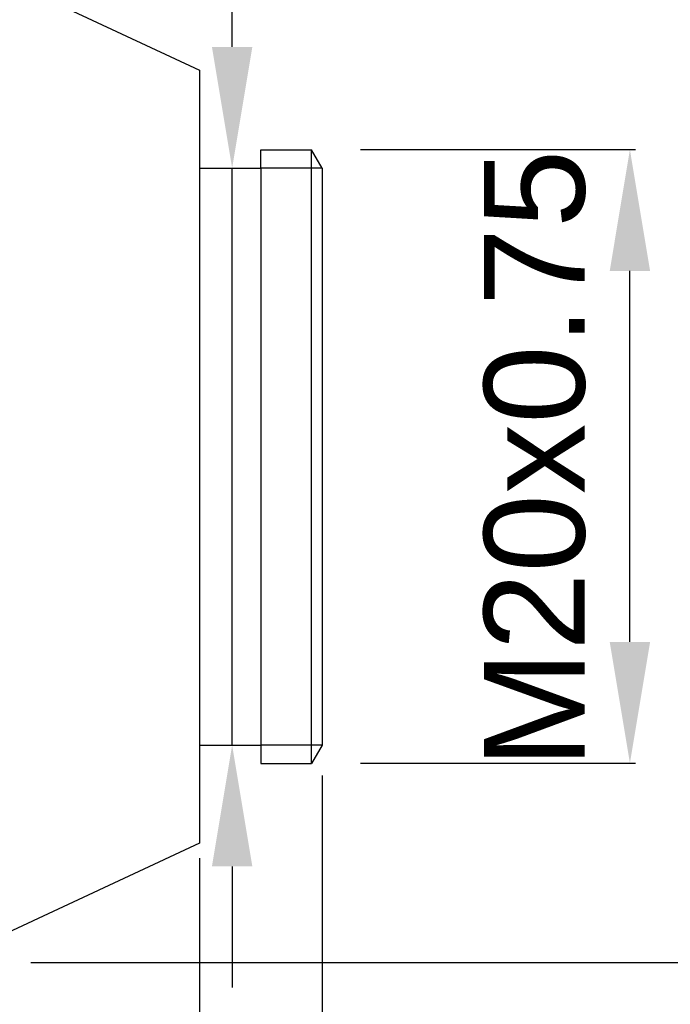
# Model space of a CAD drawing. Extents: x 1082 to 1292, y 1128 to 1425.
# Tile 6 of 8: x 1184 to 1226, y 1299 to 1363. Entities that reach past the tile are written whole.
import ezdxf

# ---------------------------------------------------------------- set-up
doc = ezdxf.new("R2010")
doc.units = 0
doc.header["$MEASUREMENT"] = 0
doc.linetypes.add('HIDDENNEW00', pattern=[4.5, 3, -1.5])
doc.layers.get('0').update_dxf_attribs({"linetype": 'CONTINUOUS'})
doc.layers.get('DEFPOINTS').update_dxf_attribs({"linetype": 'CONTINUOUS'})
doc.layers.add('DISEGNO', color=3, linetype='HIDDENNEW00')
doc.layers.add('SEZIONI', color=4, linetype='HIDDENNEW00')
doc.styles.add('QUOTE', font='ARIAL.TTF', dxfattribs={"height": 3.5})

msp = doc.modelspace()

# ---------------------------------------------------------------- linework, layer by layer
at = {"color": 0, "linetype": 'ByBlock'}
for p, q in [((1197.56, 1361.673), (1197.56, 1402.736)), ((1197.406, 1353.673), (1197.92, 1353.673)), ((1197.56, 1315.631), (1197.56, 1353.673)), ((1197.406, 1315.631), (1197.92, 1315.631)), ((1203.5, 1313.631), (1203.5, 1275.293)), ((1203.5, 1312.631), (1203.5, 1254.872)), ((1195.406, 1308.164), (1195.406, 1275.666)), ((1197.56, 1307.631), (1197.56, 1299.631)), ((1184.259, 1301.279), (1251.185, 1301.279))]:
    msp.add_line(p, q, dxfattribs=at)
at = {"color": 7, "linetype": 'ByBlock'}
for p, q in [((1206.041, 1354.902), (1224.181, 1354.902)), ((1223.821, 1322.432), (1223.821, 1346.902)), ((1206.041, 1314.432), (1224.181, 1314.432))]:
    msp.add_line(p, q, dxfattribs=at)
at = {"color": 0, "linetype": 'ByBlock'}
for points in [[(1196.226, 1361.673), (1198.893, 1361.673), (1197.56, 1353.673)], [(1196.226, 1307.631), (1198.893, 1307.631), (1197.56, 1315.631)]]:
    msp.add_solid(points, dxfattribs=at)
at = {"color": 7, "linetype": 'ByBlock'}
for points in [[(1222.488, 1346.902), (1225.154, 1346.902), (1223.821, 1354.902)], [(1222.488, 1322.432), (1225.154, 1322.432), (1223.821, 1314.432)]]:
    msp.add_solid(points, dxfattribs=at)
at = {"layer": 'DEFPOINTS', "color": 7, "linetype": 'ByBlock'}
msp.add_point((1223.821, 1354.902), dxfattribs=at)
at = {"layer": 'DISEGNO', "color": 7, "linetype": 'Continuous'}
for p, q in [((1180.634, 1367.028), (1195.406, 1360.14)), ((1195.406, 1360.14), (1195.406, 1309.164)), ((1199.453, 1353.673), (1199.453, 1354.887)), ((1199.453, 1354.887), (1202.799, 1354.887)), ((1202.799, 1314.417), (1202.799, 1354.887)), ((1203.5, 1353.673), (1202.799, 1354.887)), ((1195.406, 1353.673), (1199.453, 1353.673)), ((1199.453, 1353.673), (1199.453, 1315.631)), ((1203.5, 1353.673), (1203.5, 1315.631)), ((1195.406, 1315.631), (1199.453, 1315.631)), ((1199.453, 1315.631), (1199.453, 1314.417)), ((1203.5, 1315.631), (1202.799, 1314.417)), ((1199.453, 1314.417), (1202.799, 1314.417)), ((1195.406, 1309.164), (1180.634, 1302.276))]:
    msp.add_line(p, q, dxfattribs=at)
at = {"layer": 'SEZIONI', "color": 7, "linetype": 'Continuous'}
for p, q in [((1203.5, 1353.673), (1199.453, 1353.673)), ((1203.5, 1315.631), (1199.453, 1315.631))]:
    msp.add_line(p, q, dxfattribs=at)

# ---------------------------------------------------------------- texts
at = {"color": 7, "linetype": 'ByBlock', "style": 'QUOTE'}
msp.add_text('M20x0.75', height=6.65, rotation=90, dxfattribs=at).set_placement((1220.83, 1314.109))

doc.saveas('drawing.dxf')
